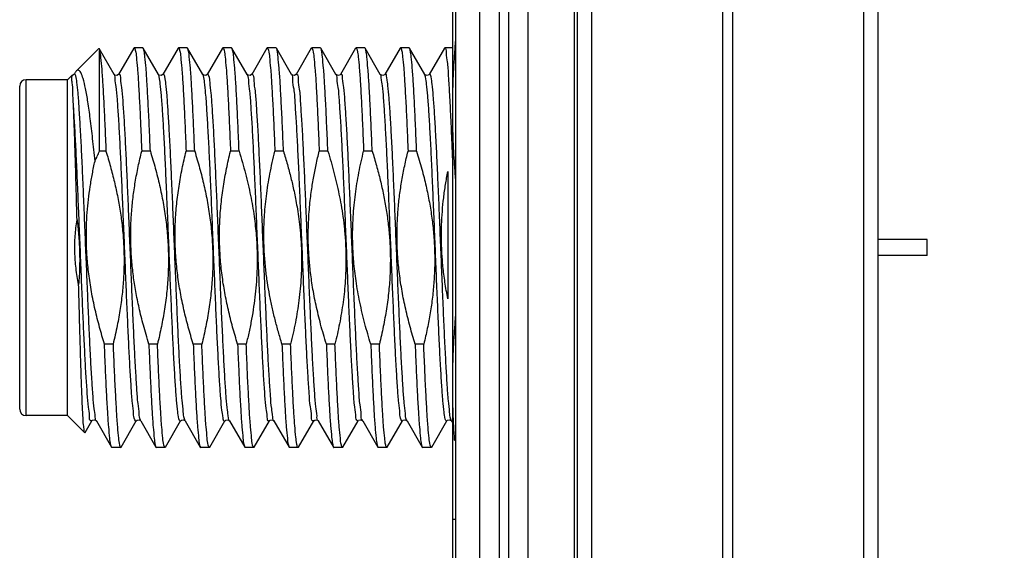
# Model space of a CAD drawing. Header units: inches. Extents: x 0.2 to 16.8, y 0.1 to 10.8.
# Tile 16 of 26: x 8.634 to 9.25, y 6.258 to 6.59. Entities that reach past the tile are written whole.
import ezdxf

# ---------------------------------------------------------------- set-up
doc = ezdxf.new("R2010")
doc.units = ezdxf.units.IN
doc.header["$LTSCALE"] = 0.935
doc.header["$MEASUREMENT"] = 0
doc.layers.get('0').update_dxf_attribs({"linetype": 'CONTINUOUS'})
doc.layers.add('DIMENSIONS', color=7, linetype='CONTINUOUS')
doc.styles.get("Standard").update_dxf_attribs({"font": 'txt', "width": 0.8})
doc.dimstyles.new('DIMSTYLE_2', dxfattribs={"dimtxt": 0.125, "dimasz": 0.18, "dimexe": 0.18, "dimexo": 0.0625, "dimgap": 0.09, "dimtad": 0, "dimtih": 1, "dimtoh": 1, "dimdec": 3, "dimzin": 4, "dimdsep": 46, "dimtxsty": 'STANDARD', "dimblk": '_FILLED', "dimblk1": '_FILLED', "dimblk2": '_FILLED', "dimcen": 0.09, "dimadec": 0, "dimazin": 0, "dimtp": 0.001, "dimtm": 0.001, "dimtfac": 1, "dimtdec": 3, "dimtofl": 0, "dimtmove": 0, "dimatfit": 3, "dimldrblk": '_FILLED', "dimfxl": 1, "dimtolj": 1, "dimtzin": 4, "dimarcsym": 0})

# ---------------------------------------------------------------- blocks, each defined once
blk = doc.blocks.new('_FILLED')
at = {"color": 0, "linetype": 'BYBLOCK'}
blk.add_solid([(0, 0), (-1, 0.1736), (-1, -0.1736)], dxfattribs=at)
blk = doc.blocks.new('*D18')
at = {"layer": 'DIMENSIONS', "color": 2, "linetype": 'CONTINUOUS'}
for p, q in [((9.07965, 7.61565), (10.78315, 7.61565)), ((10.65815, 7.61565), (10.65815, 5.37267)), ((10.65815, 2.55065), (10.65815, 5.12267)), ((9.08465, 2.55065), (10.78315, 2.55065))]:
    blk.add_line(p, q, dxfattribs=at)
at = {"layer": 'DIMENSIONS', "color": 2, "linetype": 'CONTINUOUS', "xscale": 0.18, "yscale": 0.18, "zscale": 0.18}
for p, rotation in [((10.65815, 7.61565), 90), ((10.65815, 2.55065), 270)]:
    blk.add_blockref('_FILLED', p, dxfattribs=dict(at, rotation=rotation))
at = {"layer": 'DIMENSIONS', "color": 2, "linetype": 'CONTINUOUS', "width": 0.8}
for s, p in [('[', (10.57065, 5.18517)), (']', (11.27065, 5.18517)), ('5.065', (9.94565, 5.18517)), ('128.65', (10.67065, 5.18517))]:
    blk.add_text(s, height=0.125, dxfattribs=at).set_placement(p)

msp = doc.modelspace()

# ---------------------------------------------------------------- linework, layer by layer
at = {"color": 7, "linetype": 'CONTINUOUS'}
for p, q in [((8.92215, 2.55065), (8.92215, 7.61565)), ((8.93415, 7.61565), (8.93415, 2.55065)), ((8.94015, 7.61565), (8.94015, 2.55065)), ((8.95215, 7.61565), (8.95215, 2.55065)), ((8.98135, 2.55065), (8.98135, 7.61565)), ((8.90715, 2.55665), (8.90715, 7.60165)), ((8.98315, 7.21565), (8.98315, 3.21565)), ((8.99211, 7.21565), (8.99211, 3.21565)), ((9.07402, 7.21565), (9.07402, 3.21565)), ((9.08029, 7.21565), (9.08029, 3.21565)), ((9.1622, 7.21565), (9.1622, 3.21565)), ((9.17115, 7.21565), (9.17115, 3.21565)), ((8.90515, 5.93334), (8.90515, 6.61934)), ((8.68369, 6.57187), (8.66967, 6.55785)), ((8.68386, 6.57181), (8.68415, 6.57062)), ((8.69319, 6.55568), (8.68386, 6.57181)), ((8.68415, 6.50763), (8.68415, 6.57062)), ((8.70554, 6.5721), (8.69603, 6.55568)), ((8.70554, 6.5721), (8.70581, 6.57234)), ((8.7112, 6.57234), (8.70581, 6.57234)), ((8.71147, 6.5721), (8.7112, 6.57234)), ((8.72097, 6.55568), (8.71147, 6.5721)), ((8.73331, 6.5721), (8.72381, 6.55568)), ((8.73331, 6.5721), (8.73358, 6.57234)), ((8.73897, 6.57234), (8.73358, 6.57234)), ((8.73924, 6.5721), (8.73897, 6.57234)), ((8.74875, 6.55568), (8.73924, 6.5721)), ((8.76109, 6.5721), (8.75159, 6.55568)), ((8.76109, 6.5721), (8.76136, 6.57234)), ((8.76675, 6.57234), (8.76136, 6.57234)), ((8.76702, 6.5721), (8.76675, 6.57234)), ((8.77652, 6.55568), (8.76702, 6.5721)), ((8.78887, 6.5721), (8.77937, 6.55568)), ((8.78887, 6.5721), (8.78914, 6.57234)), ((8.79453, 6.57234), (8.78914, 6.57234)), ((8.7948, 6.5721), (8.79453, 6.57234)), ((8.8043, 6.55568), (8.7948, 6.5721)), ((8.81664, 6.5721), (8.80714, 6.55568)), ((8.81664, 6.5721), (8.81692, 6.57234)), ((8.82231, 6.57234), (8.81692, 6.57234)), ((8.82258, 6.5721), (8.82231, 6.57234)), ((8.83208, 6.55568), (8.82258, 6.5721)), ((8.84442, 6.5721), (8.83492, 6.55568)), ((8.84442, 6.5721), (8.84469, 6.57234)), ((8.85008, 6.57234), (8.84469, 6.57234)), ((8.85035, 6.5721), (8.85008, 6.57234)), ((8.85985, 6.55568), (8.85035, 6.5721)), ((8.8722, 6.5721), (8.8627, 6.55568)), ((8.8722, 6.5721), (8.87247, 6.57234)), ((8.87786, 6.57234), (8.87247, 6.57234)), ((8.87813, 6.5721), (8.87786, 6.57234)), ((8.88763, 6.55568), (8.87813, 6.5721)), ((8.89998, 6.5721), (8.89047, 6.55568)), ((8.90025, 6.57234), (8.89998, 6.5721)), ((8.90515, 6.57234), (8.90025, 6.57234)), ((8.66894, 6.55686), (8.66826, 6.55568)), ((8.63815, 6.34234), (8.63815, 6.55234)), ((8.66415, 6.55234), (8.63815, 6.55234)), ((8.66677, 6.55495), (8.66415, 6.55234)), ((8.66415, 6.34234), (8.66415, 6.55234)), ((8.69319, 6.55568), (8.69319, 6.55569)), ((8.83228, 6.55544), (8.83208, 6.55569)), ((8.86005, 6.55544), (8.85985, 6.55569)), ((8.88783, 6.55544), (8.88763, 6.55569)), ((8.63415, 6.34634), (8.63415, 6.54834)), ((8.68814, 6.50763), (8.68415, 6.50763)), ((8.71592, 6.50763), (8.71053, 6.50763)), ((8.74369, 6.50763), (8.7383, 6.50763)), ((8.77147, 6.50763), (8.76608, 6.50763)), ((8.79925, 6.50763), (8.79386, 6.50763)), ((8.82702, 6.50763), (8.82163, 6.50763)), ((8.8548, 6.50763), (8.84941, 6.50763)), ((8.88258, 6.50763), (8.87719, 6.50763)), ((8.90215, 6.49499), (8.90215, 6.41528)), ((9.20215, 6.45234), (9.17115, 6.45234)), ((9.20215, 6.44234), (9.20215, 6.45234)), ((9.20215, 6.44234), (9.17115, 6.44234)), ((8.69259, 6.38705), (8.6872, 6.38705)), ((8.72037, 6.38705), (8.71498, 6.38705)), ((8.74814, 6.38705), (8.74275, 6.38705)), ((8.77592, 6.38705), (8.77053, 6.38705)), ((8.8037, 6.38705), (8.79831, 6.38705)), ((8.83147, 6.38705), (8.82608, 6.38705)), ((8.85925, 6.38705), (8.85386, 6.38705)), ((8.88703, 6.38705), (8.88164, 6.38705)), ((8.66415, 6.34234), (8.63815, 6.34234)), ((8.67488, 6.33161), (8.66415, 6.34234)), ((8.67507, 6.33168), (8.6793, 6.339)), ((8.68209, 6.33908), (8.68214, 6.339)), ((8.68215, 6.339), (8.69165, 6.32257)), ((8.69758, 6.32257), (8.70708, 6.339)), ((8.70989, 6.33905), (8.70992, 6.339)), ((8.70992, 6.339), (8.71943, 6.32257)), ((8.72536, 6.32257), (8.73486, 6.339)), ((8.73766, 6.33905), (8.7377, 6.339)), ((8.7377, 6.339), (8.7472, 6.32257)), ((8.75313, 6.32257), (8.76264, 6.339)), ((8.76544, 6.33905), (8.76548, 6.339)), ((8.76548, 6.339), (8.77498, 6.32257)), ((8.78091, 6.32257), (8.79041, 6.339)), ((8.79321, 6.33906), (8.79325, 6.339)), ((8.79325, 6.339), (8.80276, 6.32257)), ((8.80869, 6.32257), (8.81819, 6.339)), ((8.82099, 6.33905), (8.82103, 6.339)), ((8.82103, 6.339), (8.83053, 6.32257)), ((8.83646, 6.32257), (8.84597, 6.339)), ((8.84874, 6.33909), (8.84881, 6.339)), ((8.84881, 6.339), (8.85831, 6.32257)), ((8.86424, 6.32257), (8.87374, 6.339)), ((8.87652, 6.33909), (8.87658, 6.339)), ((8.87659, 6.339), (8.88609, 6.32257)), ((8.89202, 6.32257), (8.90152, 6.339)), ((8.90429, 6.33909), (8.90436, 6.339)), ((8.90436, 6.339), (8.90515, 6.33763)), ((8.67488, 6.33161), (8.67507, 6.33168)), ((8.69192, 6.32234), (8.69165, 6.32257)), ((8.69731, 6.32234), (8.69758, 6.32257)), ((8.71943, 6.32257), (8.7197, 6.32234)), ((8.72536, 6.32257), (8.72509, 6.32234)), ((8.7472, 6.32257), (8.74747, 6.32234)), ((8.75313, 6.32257), (8.75286, 6.32234)), ((8.77498, 6.32257), (8.77525, 6.32234)), ((8.78091, 6.32257), (8.78064, 6.32234)), ((8.80276, 6.32257), (8.80303, 6.32234)), ((8.80869, 6.32257), (8.80842, 6.32234)), ((8.83646, 6.32257), (8.83619, 6.32234)), ((8.85831, 6.32257), (8.85858, 6.32234)), ((8.86424, 6.32257), (8.86397, 6.32234)), ((8.88609, 6.32257), (8.88636, 6.32234)), ((8.89202, 6.32257), (8.89175, 6.32234)), ((8.69731, 6.32234), (8.69192, 6.32234)), ((8.72509, 6.32234), (8.7197, 6.32234)), ((8.75286, 6.32234), (8.74747, 6.32234)), ((8.78064, 6.32234), (8.77525, 6.32234)), ((8.80842, 6.32234), (8.80303, 6.32234)), ((8.83619, 6.32234), (8.8308, 6.32234)), ((8.86397, 6.32234), (8.85858, 6.32234)), ((8.89175, 6.32234), (8.88636, 6.32234)), ((8.90715, 6.27734), (8.90515, 6.27734))]:
    msp.add_line(p, q, dxfattribs=at)
for points in [[(8.66826, 6.55568), (8.66812, 6.5555), (8.66728, 6.55501), (8.66677, 6.55495)], [(8.69603, 6.55568), (8.69589, 6.55549), (8.69503, 6.555), (8.69376, 6.55517), (8.69323, 6.55562), (8.69319, 6.55568)], [(8.72381, 6.55568), (8.72366, 6.55549), (8.72276, 6.55499), (8.72149, 6.5552), (8.72101, 6.55562), (8.72097, 6.55568)], [(8.75159, 6.55568), (8.75145, 6.5555), (8.75061, 6.55501), (8.74933, 6.55516), (8.74879, 6.55562), (8.74875, 6.55568)], [(8.77936, 6.55568), (8.77923, 6.5555), (8.77839, 6.55501), (8.77711, 6.55516), (8.77657, 6.55562), (8.77653, 6.55568)], [(8.80714, 6.55568), (8.80701, 6.5555), (8.80617, 6.55501), (8.80489, 6.55516), (8.80434, 6.55562), (8.8043, 6.55568)], [(8.83358, 6.55495), (8.8324, 6.55533), (8.83228, 6.55544)], [(8.83492, 6.55568), (8.83467, 6.5554), (8.83358, 6.55495)], [(8.86136, 6.55495), (8.86018, 6.55533), (8.86005, 6.55544)], [(8.8627, 6.55568), (8.86245, 6.5554), (8.86136, 6.55495)], [(8.88913, 6.55495), (8.88796, 6.55533), (8.88783, 6.55544)], [(8.89047, 6.55568), (8.89023, 6.5554), (8.88913, 6.55495)], [(8.6793, 6.33899), (8.67934, 6.33905), (8.67982, 6.33948), (8.68105, 6.33969)], [(8.68105, 6.33969), (8.68197, 6.33921), (8.68209, 6.33908)], [(8.70708, 6.33899), (8.70712, 6.33906), (8.70767, 6.33952), (8.70896, 6.33966)], [(8.70896, 6.33966), (8.70979, 6.33917), (8.70989, 6.33905)], [(8.73485, 6.33899), (8.7349, 6.33906), (8.73544, 6.33951), (8.73673, 6.33967)], [(8.73673, 6.33967), (8.73756, 6.33917), (8.73766, 6.33905)], [(8.76263, 6.33899), (8.76268, 6.33906), (8.76322, 6.33951), (8.7645, 6.33967)], [(8.7645, 6.33967), (8.76534, 6.33917), (8.76544, 6.33905)], [(8.79041, 6.33899), (8.79045, 6.33905), (8.791, 6.33951), (8.79229, 6.33966)], [(8.79229, 6.33966), (8.79311, 6.33918), (8.79321, 6.33906)], [(8.81818, 6.33899), (8.81823, 6.33906), (8.81877, 6.33951), (8.82006, 6.33967)], [(8.82006, 6.33967), (8.82089, 6.33917), (8.82099, 6.33905)], [(8.84596, 6.33899), (8.84629, 6.33935), (8.84747, 6.33972)], [(8.84747, 6.33972), (8.84856, 6.33928), (8.84874, 6.33909)], [(8.87374, 6.33899), (8.87407, 6.33935), (8.87525, 6.33972)], [(8.87525, 6.33972), (8.87634, 6.33928), (8.87652, 6.33909)], [(8.90152, 6.33899), (8.90185, 6.33935), (8.90302, 6.33972)], [(8.90302, 6.33972), (8.90412, 6.33928), (8.90429, 6.33909)]]:
    msp.add_lwpolyline(points, dxfattribs=at)
for centre, start, end in [((8.63815, 6.54834), 90, 180), ((8.63815, 6.34634), 180, 270)]:
    msp.add_arc(centre, 0.004, start, end, dxfattribs=at)
for points, knots in [([(8.90515, 6.53334), (8.90515, 6.53905), (8.90536, 6.55046), (8.90613, 6.565), (8.90682, 6.57382), (8.90709, 6.57695)], [0, 0, 0, 0, 0.392457, 0.784218, 1, 1, 1, 1]), ([(8.68369, 6.57188), (8.68371, 6.5719), (8.68376, 6.57192), (8.68382, 6.57186), (8.68385, 6.5718)], [0, 0, 0, 0, 0.428167, 1, 1, 1, 1]), ([(8.68415, 6.57062), (8.68447, 6.56915), (8.68494, 6.56526), (8.68558, 6.55815), (8.68621, 6.54855), (8.68686, 6.53667), (8.68751, 6.52277), (8.68793, 6.51287), (8.68814, 6.50763)], [0, 0, 0, 0, 0.071716, 0.185546, 0.339101, 0.528985, 0.750946, 1, 1, 1, 1]), ([(8.70581, 6.57234), (8.70605, 6.57234), (8.70697, 6.56942), (8.70716, 6.56594), (8.708, 6.55839), (8.70856, 6.54894), (8.70918, 6.538), (8.70954, 6.53039), (8.70971, 6.52682)], [0, 0, 0, 0, 0.035584, 0.131614, 0.287025, 0.500524, 0.765279, 1, 1, 1, 1]), ([(8.71592, 6.50763), (8.7157, 6.51291), (8.71528, 6.5229), (8.71463, 6.53691), (8.71394, 6.54898), (8.71339, 6.55844), (8.71255, 6.56597), (8.71236, 6.56929), (8.71161, 6.57181), (8.71145, 6.57209)], [0, 0, 0, 0, 0.246241, 0.46491, 0.653825, 0.805541, 0.9156, 0.983499, 1, 1, 1, 1]), ([(8.73358, 6.57234), (8.73383, 6.57233), (8.73474, 6.56944), (8.73493, 6.56597), (8.73577, 6.55844), (8.73633, 6.54898), (8.73702, 6.53691), (8.73767, 6.5229), (8.73809, 6.51291), (8.7383, 6.50763)], [0, 0, 0, 0, 0.02493, 0.092247, 0.201363, 0.351779, 0.539074, 0.75587, 1, 1, 1, 1]), ([(8.74369, 6.50763), (8.74348, 6.51289), (8.74306, 6.52288), (8.74241, 6.53689), (8.74172, 6.54901), (8.74116, 6.55847), (8.74032, 6.56599), (8.74014, 6.5693), (8.73938, 6.57181), (8.73923, 6.57209)], [0, 0, 0, 0, 0.245115, 0.464901, 0.654354, 0.806116, 0.915948, 0.983584, 1, 1, 1, 1]), ([(8.76136, 6.57234), (8.76161, 6.57234), (8.76252, 6.56945), (8.76271, 6.56599), (8.76355, 6.55847), (8.76411, 6.54901), (8.7648, 6.53689), (8.76545, 6.52288), (8.76587, 6.51289), (8.76608, 6.50763)], [0, 0, 0, 0, 0.02486, 0.091915, 0.200805, 0.351264, 0.53909, 0.756989, 1, 1, 1, 1]), ([(8.77147, 6.50763), (8.77126, 6.51288), (8.77084, 6.52287), (8.77019, 6.5369), (8.7695, 6.54903), (8.76894, 6.55851), (8.76809, 6.56602), (8.76791, 6.56932), (8.76716, 6.57181), (8.767, 6.57209)], [0, 0, 0, 0, 0.244767, 0.465036, 0.654783, 0.806683, 0.916477, 0.983837, 1, 1, 1, 1]), ([(8.78914, 6.57234), (8.78938, 6.57233), (8.79029, 6.56947), (8.79048, 6.56602), (8.79132, 6.55851), (8.79188, 6.54903), (8.79258, 6.5369), (8.79322, 6.52287), (8.79365, 6.51288), (8.79386, 6.50763)], [0, 0, 0, 0, 0.024524, 0.091312, 0.200172, 0.350781, 0.538916, 0.757313, 1, 1, 1, 1]), ([(8.79925, 6.50763), (8.79903, 6.5129), (8.79861, 6.5229), (8.79796, 6.53695), (8.79727, 6.54908), (8.79671, 6.55855), (8.79587, 6.56605), (8.79569, 6.56935), (8.79493, 6.57181), (8.79478, 6.57209)], [0, 0, 0, 0, 0.24545, 0.465794, 0.655566, 0.807394, 0.917018, 0.984052, 1, 1, 1, 1]), ([(8.81692, 6.57234), (8.81716, 6.57233), (8.81807, 6.56949), (8.81825, 6.56605), (8.8191, 6.55855), (8.81966, 6.54908), (8.82035, 6.53695), (8.821, 6.5229), (8.82142, 6.5129), (8.82163, 6.50763)], [0, 0, 0, 0, 0.024263, 0.090731, 0.199429, 0.349974, 0.538142, 0.756624, 1, 1, 1, 1]), ([(8.82702, 6.50763), (8.82681, 6.51291), (8.82639, 6.52292), (8.82574, 6.53697), (8.82504, 6.54911), (8.82449, 6.55857), (8.82364, 6.56607), (8.82346, 6.56935), (8.82271, 6.57182), (8.82256, 6.57209)], [0, 0, 0, 0, 0.24583, 0.466168, 0.655929, 0.807709, 0.917247, 0.984107, 1, 1, 1, 1]), ([(8.84469, 6.57234), (8.84493, 6.57234), (8.84584, 6.5695), (8.84603, 6.56607), (8.84687, 6.55857), (8.84743, 6.54911), (8.84813, 6.53697), (8.84878, 6.52292), (8.8492, 6.51291), (8.84941, 6.50763)], [0, 0, 0, 0, 0.024239, 0.090531, 0.199141, 0.349634, 0.537785, 0.756255, 1, 1, 1, 1]), ([(8.8548, 6.50763), (8.85459, 6.51291), (8.85417, 6.52293), (8.85352, 6.53699), (8.85282, 6.54911), (8.85226, 6.55858), (8.85142, 6.56607), (8.85124, 6.56935), (8.85049, 6.57182), (8.85034, 6.5721)], [0, 0, 0, 0, 0.246098, 0.466356, 0.656067, 0.807802, 0.917292, 0.984037, 1, 1, 1, 1]), ([(8.87247, 6.57234), (8.87271, 6.57234), (8.87361, 6.5695), (8.87381, 6.56607), (8.87465, 6.55858), (8.87521, 6.54911), (8.8759, 6.53699), (8.87655, 6.52293), (8.87698, 6.51291), (8.87719, 6.50763)], [0, 0, 0, 0, 0.024394, 0.090568, 0.19912, 0.349554, 0.53764, 0.756011, 1, 1, 1, 1]), ([(8.88258, 6.50763), (8.88236, 6.51291), (8.88194, 6.52293), (8.88129, 6.53698), (8.8806, 6.54911), (8.88004, 6.55857), (8.8792, 6.56606), (8.87901, 6.56934), (8.87827, 6.57181), (8.87811, 6.5721)], [0, 0, 0, 0, 0.246233, 0.466321, 0.65593, 0.807619, 0.917113, 0.983851, 1, 1, 1, 1]), ([(8.90516, 6.50274), (8.90503, 6.50609), (8.90468, 6.51484), (8.90408, 6.52825), (8.90342, 6.54233), (8.90265, 6.55354), (8.90221, 6.5631), (8.90111, 6.56738), (8.9012, 6.57239), (8.90041, 6.57211), (8.90036, 6.57209)], [0, 0, 0, 0, 0.144263, 0.376299, 0.578289, 0.745062, 0.872375, 0.957076, 0.997486, 1, 1, 1, 1]), ([(8.6697, 6.55782), (8.66955, 6.55769), (8.66925, 6.55738), (8.66901, 6.55706), (8.6689, 6.55688)], [0, 0, 0, 0, 0.46158, 1, 1, 1, 1]), ([(8.68129, 6.50145), (8.68083, 6.50616), (8.6799, 6.51501), (8.67845, 6.52736), (8.67697, 6.53783), (8.67558, 6.54615), (8.67404, 6.55247), (8.67292, 6.55615), (8.6711, 6.55873), (8.67005, 6.55812), (8.6697, 6.55782)], [0, 0, 0, 0, 0.23782, 0.447575, 0.625507, 0.768643, 0.874962, 0.943866, 0.978916, 1, 1, 1, 1]), ([(8.66777, 6.53686), (8.66764, 6.53945), (8.66734, 6.54365), (8.66734, 6.55017), (8.66662, 6.55207), (8.66704, 6.55523), (8.66677, 6.55495)], [0, 0, 0, 0, 0.429161, 0.743008, 0.935793, 1, 1, 1, 1]), ([(8.68208, 6.33889), (8.68158, 6.339), (8.6815, 6.34312), (8.68051, 6.34698), (8.68, 6.3555), (8.67924, 6.36555), (8.67856, 6.37813), (8.67784, 6.39243), (8.67713, 6.40824), (8.67642, 6.42507), (8.67571, 6.4425), (8.675, 6.46006), (8.67428, 6.47728), (8.67357, 6.4937), (8.67286, 6.50889), (8.67217, 6.52242), (8.67141, 6.53403), (8.67087, 6.54312), (8.66986, 6.55016), (8.66984, 6.55357), (8.66861, 6.55616), (8.66831, 6.55585), (8.66822, 6.5557)], [0, 0, 0, 0, 0.01072, 0.034992, 0.071495, 0.119301, 0.177155, 0.243527, 0.316655, 0.394596, 0.475278, 0.556556, 0.636268, 0.712293, 0.782613, 0.845358, 0.898865, 0.941723, 0.972815, 0.991391, 0.997518, 1, 1, 1, 1]), ([(8.70717, 6.33893), (8.70709, 6.33881), (8.70681, 6.33862), (8.70545, 6.34076), (8.70557, 6.34431), (8.70448, 6.35105), (8.70397, 6.36011), (8.7032, 6.37161), (8.70252, 6.3851), (8.7018, 6.40027), (8.70108, 6.4167), (8.70037, 6.43395), (8.69965, 6.45156), (8.69894, 6.46906), (8.69822, 6.48597), (8.69751, 6.50186), (8.6968, 6.51625), (8.69612, 6.52891), (8.69534, 6.53903), (8.69484, 6.54761), (8.69383, 6.55154), (8.69378, 6.55578), (8.69319, 6.55578)], [0, 0, 0, 0, 0.002574, 0.008002, 0.025829, 0.056277, 0.098615, 0.151733, 0.214223, 0.284417, 0.360439, 0.440254, 0.521728, 0.602678, 0.680939, 0.754416, 0.821144, 0.879341, 0.927457, 0.96422, 0.988689, 1, 1, 1, 1]), ([(8.70966, 6.33963), (8.70892, 6.34095), (8.70909, 6.34417), (8.70796, 6.35073), (8.70747, 6.35968), (8.70669, 6.37104), (8.70602, 6.3844), (8.7053, 6.39945), (8.70459, 6.41577), (8.70388, 6.43293), (8.70316, 6.45048), (8.70245, 6.46794), (8.70174, 6.48485), (8.70103, 6.50077), (8.70031, 6.51524), (8.69964, 6.528), (8.69883, 6.53832), (8.69844, 6.54698), (8.69718, 6.55133), (8.6975, 6.55591), (8.69628, 6.55564), (8.69609, 6.55556)], [0, 0, 0, 0, 0.017425, 0.04747, 0.089425, 0.142199, 0.204402, 0.274384, 0.350287, 0.430094, 0.511682, 0.592883, 0.671535, 0.745549, 0.812957, 0.871971, 0.921028, 0.958838, 0.984436, 0.997295, 1, 1, 1, 1]), ([(8.73482, 6.33901), (8.73473, 6.33884), (8.73435, 6.33842), (8.73332, 6.34172), (8.73306, 6.34526), (8.73218, 6.3529), (8.73157, 6.3624), (8.73083, 6.37448), (8.73013, 6.38842), (8.72941, 6.40399), (8.72869, 6.42073), (8.72797, 6.43818), (8.72726, 6.45588), (8.72654, 6.47335), (8.72582, 6.49012), (8.7251, 6.50574), (8.7244, 6.51974), (8.72367, 6.5319), (8.72304, 6.54147), (8.7222, 6.54924), (8.72188, 6.55263), (8.72116, 6.55537), (8.72099, 6.55569)], [0, 0, 0, 0, 0.002736, 0.010535, 0.031143, 0.064385, 0.109427, 0.165075, 0.229834, 0.301962, 0.379512, 0.460392, 0.542418, 0.623375, 0.701077, 0.773426, 0.838472, 0.894462, 0.939893, 0.973561, 0.994617, 1, 1, 1, 1]), ([(8.73727, 6.34026), (8.73675, 6.34217), (8.73652, 6.34526), (8.73565, 6.3529), (8.73503, 6.3624), (8.73429, 6.37448), (8.73359, 6.38842), (8.73287, 6.40399), (8.73216, 6.42073), (8.73144, 6.43818), (8.73072, 6.45588), (8.73, 6.47335), (8.72929, 6.49012), (8.72857, 6.50574), (8.72786, 6.51974), (8.72713, 6.5319), (8.7265, 6.54147), (8.72566, 6.54924), (8.72533, 6.55279), (8.72438, 6.55628), (8.72396, 6.55582), (8.72386, 6.55565)], [0, 0, 0, 0, 0.020711, 0.054119, 0.099386, 0.155311, 0.220393, 0.292881, 0.370819, 0.452102, 0.534538, 0.615899, 0.693988, 0.766699, 0.832069, 0.888338, 0.933997, 0.967833, 0.988993, 0.997257, 1, 1, 1, 1]), ([(8.76253, 6.33907), (8.76241, 6.33891), (8.76184, 6.33837), (8.7612, 6.34249), (8.76061, 6.34613), (8.7599, 6.35434), (8.75921, 6.36417), (8.7585, 6.37661), (8.75779, 6.39083), (8.75707, 6.40662), (8.75635, 6.4235), (8.75564, 6.44103), (8.75492, 6.45872), (8.7542, 6.47611), (8.75348, 6.49272), (8.75276, 6.50811), (8.75207, 6.52183), (8.75131, 6.53361), (8.75076, 6.54287), (8.74975, 6.55), (8.74973, 6.55338), (8.74882, 6.55541), (8.74867, 6.55563)], [0, 0, 0, 0, 0.002514, 0.012311, 0.034996, 0.070212, 0.11706, 0.174295, 0.240379, 0.313532, 0.391781, 0.473013, 0.555035, 0.635633, 0.712629, 0.783947, 0.847662, 0.90206, 0.945681, 0.977374, 0.996356, 1, 1, 1, 1]), ([(8.76534, 6.339), (8.76515, 6.33936), (8.76464, 6.34265), (8.76407, 6.34613), (8.76337, 6.35434), (8.76267, 6.36417), (8.76196, 6.37661), (8.76125, 6.39083), (8.76053, 6.40662), (8.75982, 6.4235), (8.7591, 6.44103), (8.75838, 6.45872), (8.75766, 6.47611), (8.75695, 6.49272), (8.75623, 6.50811), (8.75553, 6.52183), (8.75477, 6.53361), (8.75422, 6.54287), (8.75321, 6.55), (8.75319, 6.55355), (8.75193, 6.55615), (8.75163, 6.55587), (8.75154, 6.55571)], [0, 0, 0, 0, 0.006758, 0.029444, 0.064663, 0.111514, 0.168752, 0.23484, 0.307998, 0.386252, 0.467489, 0.549516, 0.630119, 0.70712, 0.778442, 0.842162, 0.896563, 0.940187, 0.971882, 0.990865, 0.997172, 1, 1, 1, 1]), ([(8.79031, 6.33912), (8.79015, 6.33901), (8.7892, 6.33851), (8.78916, 6.34317), (8.78813, 6.34715), (8.78763, 6.3558), (8.78685, 6.36602), (8.78617, 6.37878), (8.78545, 6.39328), (8.78473, 6.40927), (8.78402, 6.42629), (8.7833, 6.44387), (8.78258, 6.46155), (8.78186, 6.47885), (8.78115, 6.49529), (8.78042, 6.51044), (8.77974, 6.52388), (8.77894, 6.53525), (8.7785, 6.54425), (8.77728, 6.55062), (8.77757, 6.55414), (8.77653, 6.55545), (8.77641, 6.55557)], [0, 0, 0, 0, 0.002467, 0.014318, 0.039074, 0.076249, 0.124883, 0.183678, 0.251056, 0.325199, 0.404108, 0.485653, 0.567632, 0.647831, 0.724084, 0.794335, 0.856688, 0.909466, 0.951256, 0.980957, 0.997863, 1, 1, 1, 1]), ([(8.79322, 6.3389), (8.79266, 6.33894), (8.79261, 6.3432), (8.79159, 6.34715), (8.79109, 6.3558), (8.79032, 6.36602), (8.78963, 6.37878), (8.78891, 6.39328), (8.7882, 6.40927), (8.78748, 6.42629), (8.78676, 6.44387), (8.78604, 6.46155), (8.78532, 6.47885), (8.78461, 6.49529), (8.78389, 6.51044), (8.78321, 6.52388), (8.78241, 6.53525), (8.78196, 6.54425), (8.78074, 6.55062), (8.78105, 6.55431), (8.7796, 6.55591), (8.77934, 6.55585), (8.77928, 6.55581)], [0, 0, 0, 0, 0.011243, 0.035972, 0.073107, 0.121687, 0.180419, 0.247722, 0.321785, 0.400608, 0.482064, 0.563954, 0.644065, 0.720235, 0.790409, 0.852694, 0.905415, 0.947159, 0.976828, 0.993715, 0.998325, 1, 1, 1, 1]), ([(8.81817, 6.33907), (8.81796, 6.33903), (8.81655, 6.33909), (8.81708, 6.34356), (8.81568, 6.34843), (8.81534, 6.35726), (8.8145, 6.36794), (8.81384, 6.38099), (8.81311, 6.39576), (8.8124, 6.41195), (8.81168, 6.42909), (8.81096, 6.44673), (8.81024, 6.46438), (8.80952, 6.48156), (8.80881, 6.49783), (8.80808, 6.51272), (8.80742, 6.52588), (8.80658, 6.53679), (8.80624, 6.54565), (8.80482, 6.55101), (8.80536, 6.55496), (8.8043, 6.55553), (8.80424, 6.55555)], [0, 0, 0, 0, 0.003003, 0.016932, 0.043743, 0.082849, 0.133229, 0.193538, 0.262154, 0.337227, 0.416732, 0.498522, 0.580388, 0.660121, 0.735568, 0.804692, 0.86563, 0.916743, 0.956666, 0.984352, 0.999176, 1, 1, 1, 1]), ([(8.82102, 6.33909), (8.82101, 6.33909), (8.82005, 6.33938), (8.82054, 6.34356), (8.81914, 6.34843), (8.8188, 6.35726), (8.81796, 6.36794), (8.8173, 6.38099), (8.81657, 6.39576), (8.81586, 6.41195), (8.81514, 6.42909), (8.81442, 6.44673), (8.8137, 6.46438), (8.81299, 6.48156), (8.81227, 6.49783), (8.81154, 6.51272), (8.81088, 6.52588), (8.81004, 6.53679), (8.8097, 6.54565), (8.80829, 6.55101), (8.80886, 6.5552), (8.80736, 6.5557), (8.80714, 6.55568)], [0, 0, 0, 0, 0.00024, 0.014171, 0.040984, 0.080093, 0.130478, 0.190792, 0.259413, 0.334493, 0.414004, 0.495801, 0.577675, 0.657414, 0.732867, 0.801997, 0.86294, 0.914058, 0.953983, 0.981672, 0.996498, 1, 1, 1, 1]), ([(8.84596, 6.33888), (8.84594, 6.33888), (8.84571, 6.3389), (8.84425, 6.34), (8.8447, 6.34385), (8.84338, 6.34983), (8.84299, 6.35875), (8.84217, 6.36993), (8.8415, 6.38325), (8.84077, 6.39829), (8.84006, 6.41466), (8.83934, 6.43191), (8.83862, 6.44958), (8.8379, 6.46719), (8.83718, 6.48425), (8.83647, 6.50034), (8.83574, 6.51495), (8.83507, 6.52784), (8.83426, 6.53825), (8.83385, 6.54701), (8.83264, 6.55124), (8.83284, 6.55545), (8.83225, 6.55567)], [0, 0, 0, 0, 0.000419, 0.004451, 0.020475, 0.049336, 0.09036, 0.142469, 0.204269, 0.274098, 0.350072, 0.430142, 0.512145, 0.593868, 0.673103, 0.747712, 0.815682, 0.87518, 0.924608, 0.962646, 0.988308, 1, 1, 1, 1]), ([(8.84863, 6.33938), (8.84775, 6.34032), (8.84817, 6.34385), (8.84685, 6.34983), (8.84645, 6.35875), (8.84563, 6.36993), (8.84496, 6.38325), (8.84423, 6.39829), (8.84352, 6.41466), (8.8428, 6.43191), (8.84208, 6.44958), (8.84137, 6.46719), (8.84065, 6.48425), (8.83994, 6.50034), (8.83921, 6.51495), (8.83854, 6.52784), (8.83773, 6.53825), (8.83731, 6.54701), (8.83609, 6.5513), (8.83634, 6.55599), (8.83517, 6.55564), (8.83499, 6.55555)], [0, 0, 0, 0, 0.016036, 0.044919, 0.085974, 0.138122, 0.199969, 0.269851, 0.345882, 0.426012, 0.508078, 0.589862, 0.669158, 0.743823, 0.811844, 0.871388, 0.920853, 0.95892, 0.9846, 0.997362, 1, 1, 1, 1]), ([(8.87383, 6.33893), (8.87375, 6.33881), (8.87347, 6.33861), (8.87211, 6.34081), (8.87222, 6.34439), (8.87113, 6.35121), (8.87062, 6.36035), (8.86984, 6.37196), (8.86915, 6.38556), (8.86843, 6.40085), (8.86772, 6.41739), (8.867, 6.43474), (8.86628, 6.45243), (8.86556, 6.46998), (8.86485, 6.48692), (8.86413, 6.5028), (8.86341, 6.51714), (8.86271, 6.52972), (8.86199, 6.53971), (8.86137, 6.54813), (8.86064, 6.55166), (8.86031, 6.55505), (8.86015, 6.55548)], [0, 0, 0, 0, 0.00264, 0.008187, 0.026301, 0.05718, 0.100074, 0.153849, 0.217066, 0.288023, 0.364806, 0.445343, 0.52746, 0.608938, 0.687579, 0.761259, 0.82799, 0.885975, 0.933656, 0.969763, 0.993369, 1, 1, 1, 1]), ([(8.87629, 6.33973), (8.87558, 6.34117), (8.87569, 6.34439), (8.87459, 6.35121), (8.87408, 6.36035), (8.87331, 6.37196), (8.87262, 6.38556), (8.8719, 6.40085), (8.87118, 6.41739), (8.87046, 6.43474), (8.86975, 6.45243), (8.86903, 6.46998), (8.86831, 6.48692), (8.8676, 6.5028), (8.86688, 6.51714), (8.86618, 6.52972), (8.86545, 6.53971), (8.86483, 6.54813), (8.86406, 6.55188), (8.86365, 6.55629), (8.86294, 6.55572), (8.86281, 6.55558)], [0, 0, 0, 0, 0.018144, 0.049074, 0.092038, 0.145902, 0.209223, 0.280297, 0.357206, 0.437876, 0.520127, 0.60174, 0.68051, 0.754311, 0.821152, 0.879232, 0.926992, 0.963158, 0.986803, 0.99751, 1, 1, 1, 1]), ([(8.90151, 6.339), (8.90141, 6.33883), (8.90106, 6.33845), (8.89996, 6.34156), (8.89977, 6.3451), (8.89886, 6.3526), (8.89826, 6.36203), (8.89751, 6.37403), (8.89681, 6.38791), (8.89609, 6.40344), (8.89538, 6.42013), (8.89466, 6.43757), (8.89394, 6.45527), (8.89322, 6.47276), (8.89251, 6.48956), (8.89179, 6.50522), (8.89108, 6.51929), (8.89036, 6.53152), (8.88971, 6.54116), (8.88891, 6.54906), (8.88854, 6.55239), (8.88792, 6.55509), (8.88779, 6.55543)], [0, 0, 0, 0, 0.002791, 0.010183, 0.030374, 0.063236, 0.107948, 0.163326, 0.227884, 0.299885, 0.377385, 0.458293, 0.540424, 0.621562, 0.699514, 0.772177, 0.837591, 0.893994, 0.939872, 0.974006, 0.995534, 1, 1, 1, 1]), ([(8.90395, 6.34016), (8.9034, 6.34199), (8.90323, 6.3451), (8.90232, 6.3526), (8.90172, 6.36203), (8.90098, 6.37403), (8.90028, 6.38791), (8.89956, 6.40344), (8.89884, 6.42013), (8.89813, 6.43757), (8.89741, 6.45527), (8.89669, 6.47276), (8.89597, 6.48956), (8.89525, 6.50522), (8.89455, 6.51929), (8.89382, 6.53152), (8.89317, 6.54116), (8.89237, 6.54906), (8.89198, 6.55262), (8.8911, 6.55629), (8.89065, 6.55581), (8.89054, 6.55564)], [0, 0, 0, 0, 0.020257, 0.053228, 0.098089, 0.153651, 0.218424, 0.290663, 0.36842, 0.449597, 0.532001, 0.613407, 0.691618, 0.764523, 0.830154, 0.886744, 0.932774, 0.967022, 0.988621, 0.997308, 1, 1, 1, 1]), ([(8.67004, 6.4648), (8.66991, 6.46963), (8.66967, 6.47905), (8.66929, 6.49277), (8.66892, 6.50559), (8.66854, 6.51728), (8.66817, 6.52757), (8.6679, 6.53394), (8.66777, 6.53686)], [0, 0, 0, 0, 0.20105, 0.392079, 0.571169, 0.734782, 0.878457, 1, 1, 1, 1]), ([(8.90709, 6.48973), (8.90682, 6.49286), (8.90613, 6.50168), (8.90536, 6.51621), (8.90515, 6.52763), (8.90515, 6.53334)], [0, 0, 0, 0, 0.215911, 0.607614, 1, 1, 1, 1]), ([(8.70971, 6.52682), (8.70976, 6.52572), (8.71004, 6.51932), (8.71031, 6.51292), (8.71053, 6.50763)], [0, 0, 0, 0, 0.172324, 1, 1, 1, 1]), ([(8.67928, 6.33908), (8.67907, 6.33903), (8.6777, 6.33902), (8.67819, 6.34349), (8.67682, 6.34823), (8.67647, 6.35698), (8.67564, 6.36754), (8.67498, 6.38047), (8.67425, 6.39511), (8.67354, 6.41118), (8.67283, 6.42821), (8.67211, 6.44575), (8.6714, 6.46334), (8.67068, 6.4805), (8.66997, 6.49677), (8.66926, 6.51171), (8.66875, 6.52118), (8.66849, 6.52562)], [0, 0, 0, 0, 0.003399, 0.019238, 0.049908, 0.094751, 0.152608, 0.221948, 0.300923, 0.387422, 0.479133, 0.5736, 0.668296, 0.760686, 0.848297, 0.928785, 1, 1, 1, 1]), ([(8.68129, 6.50145), (8.68175, 6.50248), (8.68269, 6.50455), (8.68366, 6.5066), (8.68415, 6.50763)], [0, 0, 0, 0, 0.495452, 1, 1, 1, 1]), ([(8.68814, 6.50763), (8.68912, 6.50445), (8.691, 6.49807), (8.69349, 6.48843), (8.69561, 6.47872), (8.69731, 6.46895), (8.69856, 6.45912), (8.69931, 6.44925), (8.69955, 6.43935), (8.69928, 6.42943), (8.69848, 6.4194), (8.69714, 6.40909), (8.6952, 6.39825), (8.69353, 6.39087), (8.69259, 6.38705)], [0, 0, 0, 0, 0.08161, 0.162974, 0.244153, 0.325137, 0.406038, 0.486924, 0.567866, 0.648654, 0.730153, 0.814417, 0.903581, 1, 1, 1, 1]), ([(8.71498, 6.38705), (8.71377, 6.39096), (8.71159, 6.39848), (8.70888, 6.40944), (8.70679, 6.41974), (8.70525, 6.42967), (8.7042, 6.43948), (8.70365, 6.44928), (8.70361, 6.4591), (8.70408, 6.4689), (8.70503, 6.47867), (8.70644, 6.48838), (8.70827, 6.49804), (8.70974, 6.50444), (8.71053, 6.50763)], [0, 0, 0, 0, 0.100441, 0.191755, 0.276776, 0.358077, 0.438182, 0.518413, 0.59864, 0.678849, 0.758971, 0.839133, 0.91942, 1, 1, 1, 1]), ([(8.71592, 6.50763), (8.71701, 6.50411), (8.71907, 6.49703), (8.72177, 6.48632), (8.72401, 6.47549), (8.72573, 6.46454), (8.72685, 6.45348), (8.72734, 6.44234), (8.72716, 6.43117), (8.72634, 6.42002), (8.7249, 6.40893), (8.72291, 6.39793), (8.72126, 6.39067), (8.72037, 6.38705)], [0, 0, 0, 0, 0.090367, 0.180626, 0.270955, 0.36143, 0.452218, 0.543289, 0.634646, 0.726, 0.817353, 0.908662, 1, 1, 1, 1]), ([(8.74275, 6.38705), (8.74166, 6.39057), (8.7396, 6.39764), (8.7369, 6.40836), (8.73466, 6.41919), (8.73294, 6.43014), (8.73182, 6.44119), (8.73133, 6.45233), (8.73151, 6.4635), (8.73233, 6.47466), (8.73377, 6.48574), (8.73576, 6.49674), (8.73741, 6.50401), (8.7383, 6.50763)], [0, 0, 0, 0, 0.090364, 0.180621, 0.270949, 0.361426, 0.452217, 0.54329, 0.634648, 0.726002, 0.817356, 0.908664, 1, 1, 1, 1]), ([(8.74369, 6.50763), (8.74478, 6.50411), (8.74685, 6.49703), (8.74955, 6.48632), (8.75179, 6.47549), (8.7535, 6.46454), (8.75463, 6.45348), (8.75511, 6.44234), (8.75494, 6.43117), (8.75411, 6.42002), (8.75268, 6.40893), (8.75069, 6.39793), (8.74904, 6.39067), (8.74814, 6.38705)], [0, 0, 0, 0, 0.090367, 0.180626, 0.270955, 0.36143, 0.452218, 0.543289, 0.634646, 0.726, 0.817353, 0.908662, 1, 1, 1, 1]), ([(8.77053, 6.38705), (8.76944, 6.39057), (8.76738, 6.39764), (8.76467, 6.40836), (8.76243, 6.41919), (8.76072, 6.43014), (8.7596, 6.44119), (8.75911, 6.45233), (8.75929, 6.4635), (8.76011, 6.47466), (8.76155, 6.48574), (8.76354, 6.49674), (8.76519, 6.50401), (8.76608, 6.50763)], [0, 0, 0, 0, 0.090364, 0.180621, 0.270949, 0.361426, 0.452217, 0.54329, 0.634648, 0.726002, 0.817356, 0.908664, 1, 1, 1, 1]), ([(8.77147, 6.50763), (8.7729, 6.503), (8.77553, 6.49382), (8.7787, 6.4802), (8.78095, 6.4672), (8.78228, 6.45517), (8.78283, 6.44439), (8.78281, 6.43484), (8.78238, 6.42627), (8.78165, 6.41824), (8.78063, 6.4104), (8.77933, 6.40257), (8.77776, 6.39477), (8.77655, 6.38961), (8.77592, 6.38705)], [0, 0, 0, 0, 0.118711, 0.23406, 0.342667, 0.44218, 0.530496, 0.607336, 0.676128, 0.740764, 0.805008, 0.870036, 0.935282, 1, 1, 1, 1]), ([(8.79831, 6.38705), (8.79753, 6.38957), (8.79602, 6.39465), (8.79395, 6.40233), (8.79211, 6.41004), (8.79052, 6.41778), (8.78916, 6.42573), (8.78804, 6.43424), (8.78722, 6.44375), (8.78686, 6.45456), (8.7872, 6.46666), (8.78843, 6.47981), (8.79064, 6.49361), (8.7927, 6.50293), (8.79386, 6.50763)], [0, 0, 0, 0, 0.064699, 0.129914, 0.194894, 0.259096, 0.323724, 0.392541, 0.469434, 0.557842, 0.657435, 0.766073, 0.881414, 1, 1, 1, 1]), ([(8.79925, 6.50763), (8.79967, 6.50625), (8.80051, 6.50349), (8.80171, 6.49934), (8.80284, 6.49518), (8.8039, 6.49105), (8.80491, 6.48688), (8.80588, 6.48253), (8.80683, 6.47783), (8.80779, 6.47257), (8.80871, 6.4666), (8.80955, 6.45987), (8.81019, 6.4525), (8.81056, 6.44475), (8.81061, 6.43693), (8.81034, 6.42921), (8.80977, 6.42171), (8.80896, 6.41445), (8.80793, 6.40742), (8.80672, 6.40058), (8.80531, 6.3938), (8.80426, 6.38931), (8.8037, 6.38705)], [0, 0, 0, 0, 0.035235, 0.070759, 0.106055, 0.140776, 0.175346, 0.211239, 0.249984, 0.293105, 0.342112, 0.398049, 0.459411, 0.523594, 0.58807, 0.651226, 0.712794, 0.772549, 0.830338, 0.886828, 0.943011, 1, 1, 1, 1]), ([(8.82608, 6.38705), (8.82481, 6.39116), (8.82248, 6.39922), (8.8196, 6.41109), (8.81744, 6.4223), (8.81598, 6.43267), (8.81513, 6.44207), (8.81475, 6.45048), (8.81474, 6.458), (8.81497, 6.4648), (8.8154, 6.471), (8.81595, 6.47663), (8.81659, 6.48172), (8.81727, 6.48635), (8.81801, 6.4907), (8.8188, 6.49494), (8.81967, 6.49918), (8.82061, 6.50341), (8.82129, 6.50623), (8.82163, 6.50763)], [0, 0, 0, 0, 0.105527, 0.205702, 0.299377, 0.385337, 0.462392, 0.53067, 0.591615, 0.646773, 0.697507, 0.743881, 0.785498, 0.82316, 0.858597, 0.893645, 0.929036, 0.964608, 1, 1, 1, 1]), ([(8.82702, 6.50763), (8.82771, 6.50542), (8.82903, 6.501), (8.83086, 6.49431), (8.83254, 6.48759), (8.83403, 6.48082), (8.83536, 6.47387), (8.83652, 6.46648), (8.8375, 6.45831), (8.83821, 6.44905), (8.83846, 6.43838), (8.83802, 6.42628), (8.83668, 6.41319), (8.83446, 6.39996), (8.83252, 6.39126), (8.83147, 6.38705)], [0, 0, 0, 0, 0.056543, 0.113328, 0.169986, 0.226297, 0.283258, 0.343509, 0.409764, 0.484804, 0.571267, 0.671333, 0.781412, 0.893687, 1, 1, 1, 1]), ([(8.85386, 6.38705), (8.85257, 6.39123), (8.85007, 6.39988), (8.84693, 6.41304), (8.84458, 6.42607), (8.84317, 6.43813), (8.84255, 6.44879), (8.84249, 6.45806), (8.84282, 6.46625), (8.8434, 6.47367), (8.84421, 6.48066), (8.84521, 6.48746), (8.84642, 6.49422), (8.84781, 6.50095), (8.84886, 6.50541), (8.84941, 6.50763)], [0, 0, 0, 0, 0.107396, 0.220662, 0.331442, 0.431804, 0.518243, 0.593085, 0.659095, 0.719053, 0.775643, 0.831494, 0.887651, 0.943935, 1, 1, 1, 1]), ([(8.8548, 6.50763), (8.85573, 6.50463), (8.85751, 6.4986), (8.85989, 6.48948), (8.86195, 6.48028), (8.86364, 6.471), (8.86495, 6.46156), (8.86583, 6.45182), (8.86622, 6.44165), (8.86603, 6.43104), (8.86523, 6.42011), (8.8638, 6.40902), (8.8618, 6.39797), (8.86015, 6.39066), (8.85925, 6.38705)], [0, 0, 0, 0, 0.076972, 0.154048, 0.231114, 0.308036, 0.385324, 0.464703, 0.54783, 0.634693, 0.724605, 0.816447, 0.908731, 1, 1, 1, 1]), ([(8.88164, 6.38705), (8.88053, 6.39064), (8.87841, 6.39791), (8.87565, 6.40891), (8.8734, 6.41997), (8.87174, 6.43088), (8.8707, 6.4415), (8.87025, 6.45169), (8.87034, 6.46145), (8.8709, 6.47091), (8.87189, 6.48021), (8.87329, 6.48942), (8.87505, 6.49856), (8.87644, 6.50461), (8.87719, 6.50763)], [0, 0, 0, 0, 0.092246, 0.185467, 0.278145, 0.368749, 0.456113, 0.539444, 0.618694, 0.695519, 0.771675, 0.84779, 0.923883, 1, 1, 1, 1]), ([(8.88258, 6.50763), (8.88373, 6.50391), (8.88583, 6.49669), (8.88849, 6.48605), (8.89059, 6.47585), (8.89219, 6.46588), (8.89329, 6.45598), (8.89389, 6.44607), (8.89396, 6.43614), (8.89351, 6.42623), (8.89257, 6.41635), (8.89115, 6.40652), (8.88931, 6.39675), (8.88783, 6.39028), (8.88703, 6.38705)], [0, 0, 0, 0, 0.095402, 0.184308, 0.268783, 0.350681, 0.4318, 0.512912, 0.59402, 0.675142, 0.756177, 0.837257, 0.918472, 1, 1, 1, 1]), ([(8.6872, 6.38705), (8.68613, 6.3905), (8.68405, 6.39762), (8.6813, 6.40853), (8.679, 6.41971), (8.67731, 6.43077), (8.67627, 6.44139), (8.67583, 6.45134), (8.67589, 6.46057), (8.67634, 6.46919), (8.67713, 6.47742), (8.67822, 6.48549), (8.6796, 6.4935), (8.6807, 6.49881), (8.68129, 6.50145)], [0, 0, 0, 0, 0.093492, 0.191626, 0.290993, 0.388464, 0.48092, 0.566838, 0.645964, 0.719415, 0.789889, 0.859835, 0.929919, 1, 1, 1, 1]), ([(8.90215, 6.41528), (8.90146, 6.41878), (8.90027, 6.4255), (8.89903, 6.43528), (8.89831, 6.44442), (8.89803, 6.45315), (8.89814, 6.46164), (8.89862, 6.47003), (8.89946, 6.4784), (8.90063, 6.48672), (8.90161, 6.49224), (8.90215, 6.49499)], [0, 0, 0, 0, 0.133237, 0.255005, 0.368356, 0.476149, 0.58111, 0.685715, 0.790482, 0.8953, 1, 1, 1, 1]), ([(8.67106, 6.42424), (8.67037, 6.42761), (8.66927, 6.43436), (8.66853, 6.44454), (8.66874, 6.4547), (8.66951, 6.46144), (8.67004, 6.4648)], [0, 0, 0, 0, 0.253442, 0.502064, 0.749665, 1, 1, 1, 1]), ([(8.67004, 6.4648), (8.67045, 6.46167), (8.67114, 6.45523), (8.6717, 6.44529), (8.67173, 6.43489), (8.67135, 6.42783), (8.67106, 6.42424)], [0, 0, 0, 0, 0.233387, 0.47799, 0.734294, 1, 1, 1, 1]), ([(8.67487, 6.33162), (8.67453, 6.33197), (8.67452, 6.33387), (8.67396, 6.33724), (8.67372, 6.34292), (8.6733, 6.35034), (8.67295, 6.35955), (8.67257, 6.3703), (8.67219, 6.38243), (8.67181, 6.39564), (8.67144, 6.40969), (8.67119, 6.41931), (8.67106, 6.42424)], [0, 0, 0, 0, 0.01586, 0.05464, 0.115693, 0.196888, 0.296359, 0.413116, 0.545136, 0.688711, 0.84071, 1, 1, 1, 1]), ([(8.90515, 6.36134), (8.90515, 6.36705), (8.90536, 6.37846), (8.90613, 6.393), (8.90682, 6.40182), (8.90709, 6.40495)], [0, 0, 0, 0, 0.392457, 0.784218, 1, 1, 1, 1]), ([(8.69167, 6.32258), (8.69151, 6.32286), (8.69075, 6.32537), (8.69057, 6.32869), (8.68973, 6.3362), (8.68918, 6.34561), (8.68849, 6.35767), (8.68784, 6.3717), (8.68741, 6.38174), (8.6872, 6.38705)], [0, 0, 0, 0, 0.016186, 0.08399, 0.194411, 0.345086, 0.532586, 0.752586, 1, 1, 1, 1]), ([(8.69259, 6.38705), (8.6928, 6.38174), (8.69323, 6.3717), (8.69388, 6.35767), (8.69457, 6.34561), (8.69512, 6.3362), (8.69596, 6.32869), (8.69615, 6.32522), (8.69706, 6.32234), (8.69731, 6.32234)], [0, 0, 0, 0, 0.245299, 0.463417, 0.649311, 0.798697, 0.908175, 0.975398, 1, 1, 1, 1]), ([(8.71498, 6.38705), (8.71519, 6.38179), (8.71561, 6.37181), (8.71626, 6.35778), (8.71695, 6.34566), (8.71751, 6.33619), (8.71835, 6.32867), (8.71853, 6.32536), (8.71929, 6.32287), (8.71944, 6.32258)], [0, 0, 0, 0, 0.24487, 0.464891, 0.654529, 0.806361, 0.91631, 0.983722, 1, 1, 1, 1]), ([(8.72509, 6.32234), (8.72484, 6.32234), (8.72393, 6.32523), (8.72374, 6.32869), (8.7229, 6.33621), (8.72234, 6.34567), (8.72165, 6.35777), (8.721, 6.37179), (8.72058, 6.38178), (8.72037, 6.38705)], [0, 0, 0, 0, 0.024951, 0.092056, 0.200918, 0.35129, 0.538967, 0.756631, 1, 1, 1, 1]), ([(8.74275, 6.38705), (8.74297, 6.38178), (8.74339, 6.37179), (8.74404, 6.35777), (8.74473, 6.34567), (8.74529, 6.33621), (8.74612, 6.32869), (8.74631, 6.32538), (8.74706, 6.32287), (8.74722, 6.32258)], [0, 0, 0, 0, 0.245483, 0.465037, 0.654344, 0.806022, 0.91583, 0.983517, 1, 1, 1, 1]), ([(8.75286, 6.32234), (8.75262, 6.32234), (8.7517, 6.32525), (8.75151, 6.32872), (8.75067, 6.33625), (8.75011, 6.34571), (8.74942, 6.35778), (8.74878, 6.37178), (8.74836, 6.38176), (8.74814, 6.38705)], [0, 0, 0, 0, 0.024984, 0.092427, 0.201693, 0.352138, 0.539199, 0.755716, 1, 1, 1, 1]), ([(8.77053, 6.38705), (8.77074, 6.38176), (8.77117, 6.37178), (8.77181, 6.35778), (8.7725, 6.34571), (8.77306, 6.33625), (8.7739, 6.32872), (8.77408, 6.32539), (8.77484, 6.32287), (8.775, 6.32258)], [0, 0, 0, 0, 0.246399, 0.464789, 0.65347, 0.805217, 0.915428, 0.983455, 1, 1, 1, 1]), ([(8.78064, 6.32234), (8.78039, 6.32234), (8.77948, 6.32526), (8.77929, 6.32875), (8.77845, 6.3363), (8.77789, 6.34574), (8.7772, 6.35777), (8.77656, 6.37175), (8.77613, 6.38175), (8.77592, 6.38705)], [0, 0, 0, 0, 0.025139, 0.09295, 0.202588, 0.352892, 0.538779, 0.755168, 1, 1, 1, 1]), ([(8.79831, 6.38705), (8.79852, 6.38175), (8.79894, 6.37175), (8.79959, 6.35777), (8.80028, 6.34574), (8.80083, 6.3363), (8.80167, 6.32875), (8.80185, 6.32541), (8.80262, 6.32287), (8.80277, 6.32258)], [0, 0, 0, 0, 0.246959, 0.465228, 0.652731, 0.80434, 0.914931, 0.983331, 1, 1, 1, 1]), ([(8.80838, 6.3224), (8.80836, 6.32239), (8.80799, 6.32221), (8.80737, 6.32584), (8.80689, 6.32926), (8.80622, 6.33703), (8.80561, 6.34638), (8.80496, 6.35827), (8.80432, 6.37202), (8.80391, 6.38184), (8.8037, 6.38705)], [0, 0, 0, 0, 0.001817, 0.032224, 0.10352, 0.2148, 0.363984, 0.546879, 0.759793, 1, 1, 1, 1]), ([(8.82608, 6.38705), (8.82629, 6.38184), (8.82671, 6.37202), (8.82735, 6.35827), (8.828, 6.34638), (8.82861, 6.33703), (8.82928, 6.32926), (8.82974, 6.32597), (8.83027, 6.32285), (8.83046, 6.32253)], [0, 0, 0, 0, 0.242663, 0.457754, 0.64252, 0.793229, 0.905648, 0.977673, 1, 1, 1, 1]), ([(8.83619, 6.32234), (8.83595, 6.32234), (8.83503, 6.32528), (8.83484, 6.32877), (8.834, 6.3363), (8.83345, 6.3457), (8.83276, 6.35771), (8.83211, 6.37172), (8.83169, 6.38174), (8.83147, 6.38705)], [0, 0, 0, 0, 0.025274, 0.093338, 0.202977, 0.352037, 0.537445, 0.754699, 1, 1, 1, 1]), ([(8.85386, 6.38705), (8.85408, 6.38174), (8.8545, 6.37172), (8.85515, 6.35771), (8.85583, 6.3457), (8.85639, 6.3363), (8.85722, 6.32877), (8.85741, 6.32543), (8.85817, 6.32287), (8.85833, 6.32258)], [0, 0, 0, 0, 0.247442, 0.466591, 0.653617, 0.803978, 0.914573, 0.983231, 1, 1, 1, 1]), ([(8.86397, 6.32234), (8.86372, 6.32234), (8.86281, 6.32527), (8.86261, 6.32876), (8.86178, 6.33627), (8.86122, 6.34567), (8.86054, 6.35769), (8.85989, 6.37171), (8.85947, 6.38174), (8.85925, 6.38705)], [0, 0, 0, 0, 0.02527, 0.093251, 0.2025, 0.351156, 0.537258, 0.754842, 1, 1, 1, 1]), ([(8.88164, 6.38705), (8.88185, 6.38174), (8.88228, 6.37171), (8.88292, 6.35769), (8.88361, 6.34567), (8.88417, 6.33627), (8.885, 6.32876), (8.88519, 6.32542), (8.88595, 6.32287), (8.8861, 6.32258)], [0, 0, 0, 0, 0.247299, 0.466784, 0.654511, 0.804466, 0.914669, 0.983244, 1, 1, 1, 1]), ([(8.89175, 6.32234), (8.8915, 6.32234), (8.89059, 6.32526), (8.89039, 6.32873), (8.88956, 6.33623), (8.889, 6.34564), (8.88831, 6.3577), (8.88767, 6.37173), (8.88724, 6.38175), (8.88703, 6.38705)], [0, 0, 0, 0, 0.025211, 0.092946, 0.201585, 0.350793, 0.537581, 0.755266, 1, 1, 1, 1]), ([(8.90635, 6.32713), (8.90596, 6.33282), (8.90536, 6.34421), (8.90515, 6.35563), (8.90515, 6.36134)], [0, 0, 0, 0, 0.499565, 1, 1, 1, 1]), ([(8.83046, 6.32253), (8.83053, 6.32241), (8.83063, 6.32233), (8.83074, 6.32239), (8.83076, 6.3224)], [0, 0, 0, 0, 0.820526, 1, 1, 1, 1])]:
    msp.add_open_spline(points, degree=3, knots=knots, dxfattribs=at)
for points in [[(8.83225, 6.55567), (8.8322, 6.55569), (8.83214, 6.5557), (8.83208, 6.5557)], [(8.86015, 6.55548), (8.86009, 6.55563), (8.86003, 6.55573), (8.85996, 6.5558)], [(8.88779, 6.55543), (8.88775, 6.55553), (8.88771, 6.55563), (8.88767, 6.5557)], [(8.66842, 6.52679), (8.66822, 6.53015), (8.66801, 6.5335), (8.66777, 6.53686)], [(8.66849, 6.52562), (8.66847, 6.52601), (8.66844, 6.5264), (8.66842, 6.52679)], [(8.68214, 6.33889), (8.68212, 6.33889), (8.6821, 6.33889), (8.68208, 6.33889)], [(8.71003, 6.33908), (8.7099, 6.33924), (8.70977, 6.33944), (8.70966, 6.33963)], [(8.7377, 6.339), (8.73754, 6.3393), (8.73739, 6.3398), (8.73727, 6.34026)], [(8.76538, 6.33893), (8.76536, 6.33895), (8.76535, 6.33897), (8.76534, 6.339)], [(8.79325, 6.3389), (8.79324, 6.3389), (8.79323, 6.3389), (8.79322, 6.3389)], [(8.82105, 6.33908), (8.82104, 6.33908), (8.82103, 6.33909), (8.82102, 6.33909)], [(8.84891, 6.33913), (8.84881, 6.3392), (8.84872, 6.33929), (8.84863, 6.33938)], [(8.87668, 6.33907), (8.87655, 6.33925), (8.87641, 6.3395), (8.87629, 6.33973)], [(8.90439, 6.33901), (8.90423, 6.33929), (8.90408, 6.33974), (8.90395, 6.34016)], [(8.67488, 6.33161), (8.67488, 6.33161), (8.67488, 6.33162), (8.67487, 6.33162)], [(8.90639, 6.32658), (8.90638, 6.32677), (8.90637, 6.32695), (8.90635, 6.32713)]]:
    msp.add_open_spline(points, degree=3, dxfattribs=at)

# ---------------------------------------------------------------- dimensions: what is measured, and where the dimension line sits
at = {"layer": 'DIMENSIONS', "color": 2, "linetype": 'CONTINUOUS'}
dim = msp.add_linear_dim(base=(10.65815, 7.61565), p1=(9.08465, 2.55065), p2=(9.07965, 7.61565), angle=90, dimstyle='DIMSTYLE_2', dxfattribs=at)
dim.commit()
dim.dimension.update_dxf_attribs({"geometry": '*D18', "text_midpoint": (10.65815, 5.24767), "dimtype": 160})

doc.saveas('drawing.dxf')
